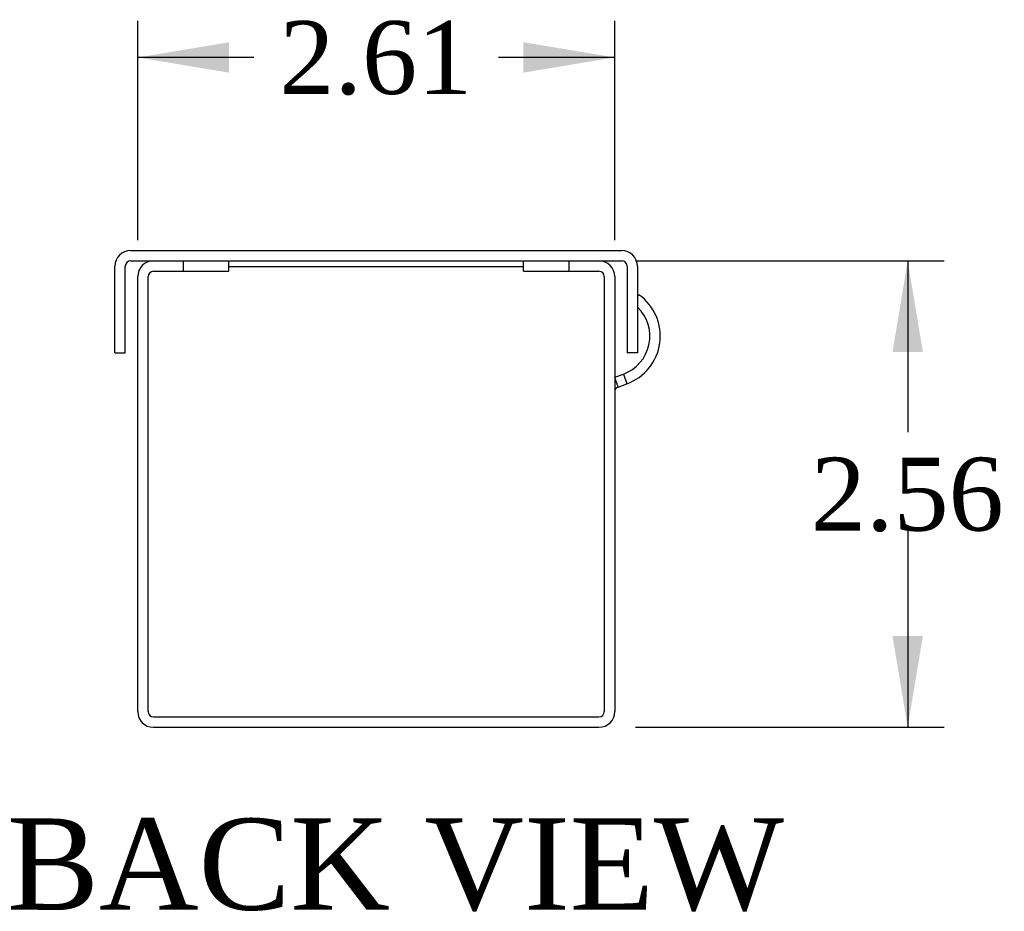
# Model space of a CAD drawing. Header units: inches. Extents: x 0.2 to 89.8, y -0.5 to 59.8.
# Tile 2 of 3: x 77.7 to 83.1, y 12.1 to 17. Entities that reach past the tile are written whole.
import ezdxf
from ezdxf.enums import TextEntityAlignment as Align

# ---------------------------------------------------------------- set-up
doc = ezdxf.new("R2010")
doc.units = ezdxf.units.IN
doc.header["$MEASUREMENT"] = 0
for name, color, linetype in [('COM55543-9', 7, 'Continuous'), ('COM70727-3', 7, 'Continuous'), ('Default', 7, 'Continuous'), ('QLB20316', 7, 'Continuous')]:
    doc.layers.add(name, color=color, linetype=linetype)
doc.styles.add('SEACAD_Times_New_Roman', font='times.ttf')
doc.dimstyles.new('HAMMOND_(STH_-_66x44)', dxfattribs={"dimtxt": 0.4, "dimasz": 0.5, "dimexe": 0.2, "dimexo": 0.2, "dimgap": 0.1, "dimtad": 0, "dimtih": 1, "dimtoh": 1, "dimzin": 0, "dimdsep": 46, "dimtxsty": 'SEACAD_Times_New_Roman', "dimblk1": '_SE_FILLED', "dimblk2": '_SE_FILLED', "dimsah": 1, "dimcen": 0.2, "dimadec": 0, "dimazin": 0, "dimtfac": 0.8, "dimtofl": 0, "dimtmove": 0, "dimatfit": 3, "dimfxl": 1, "dimtolj": 1, "dimtzin": 0, "dimarcsym": 0})

# ---------------------------------------------------------------- blocks, each defined once
blk = doc.blocks.new('SE4')
at = {"layer": 'COM55543-9', "color": 7, "linetype": 'Continuous'}
for p, q in [((78.3178130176, 15.732428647), (81.0098130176, 15.732428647)), ((78.3178130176, 15.675428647), (78.4428130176, 15.675428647)), ((78.6068130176, 15.675428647), (80.72081301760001, 15.675428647)), ((80.8848130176, 15.675428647), (81.0098130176, 15.675428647)), ((78.2318130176, 15.170428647), (78.2318130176, 15.646428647)), ((78.2888130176, 15.170428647), (78.2888130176, 15.646428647)), ((81.0388130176, 15.646428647), (81.0388130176, 15.170428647)), ((81.09581301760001, 15.646428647), (81.09581301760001, 15.170428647)), ((78.2318130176, 15.170428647), (78.2888130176, 15.170428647)), ((81.09581301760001, 15.170428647), (81.0388130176, 15.170428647))]:
    blk.add_line(p, q, dxfattribs=at)
for centre, radius, start, end in [((78.3178130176, 15.646428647), 0.0860000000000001, 90, 180), ((81.0098130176, 15.646428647), 0.0860000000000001, 0, 90), ((78.3178130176, 15.646428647), 0.0290000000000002, 90, 180), ((81.0098130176, 15.646428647), 0.0290000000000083, 0, 90)]:
    blk.add_arc(centre, radius, start, end, dxfattribs=at)
at = {"layer": 'COM70727-3', "color": 7, "linetype": 'Continuous'}
for p, q in [((78.4428130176, 15.675428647), (78.6068130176, 15.675428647)), ((78.6068130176, 15.618428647), (78.6068130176, 15.675428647)), ((78.8568130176, 15.618428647), (78.8568130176, 15.675428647)), ((80.47081301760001, 15.618428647), (80.47081301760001, 15.675428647)), ((80.72081301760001, 15.675428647), (80.8848130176, 15.675428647)), ((80.72081301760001, 15.618428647), (80.72081301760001, 15.675428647)), ((78.4428130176, 15.618428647), (78.6068130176, 15.618428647)), ((78.6068130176, 15.618428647), (78.8568130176, 15.618428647)), ((80.47081301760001, 15.618428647), (80.72081301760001, 15.618428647)), ((80.72081301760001, 15.618428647), (80.8848130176, 15.618428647)), ((78.3568130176, 13.204428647), (78.3568130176, 15.589428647)), ((78.4138130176, 13.204428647), (78.4138130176, 15.589428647)), ((80.9138130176, 15.589428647), (80.9138130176, 13.204428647)), ((80.97081301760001, 15.589428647), (80.97081301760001, 13.204428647)), ((81.09581301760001, 15.4779765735), (81.1038130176, 15.4892345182)), ((80.97081301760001, 15.0376427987), (81.0183673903, 15.0549511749)), ((80.9898944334, 14.983929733), (80.97081301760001, 15.0363554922)), ((81.0183673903, 15.0549511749), (81.03786253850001, 15.0013886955)), ((80.9898944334, 14.983929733), (81.03786253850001, 15.0013886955)), ((78.4428130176, 13.175428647), (80.8848130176, 13.175428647)), ((78.4428130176, 13.118428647), (80.8848130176, 13.118428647))]:
    blk.add_line(p, q, dxfattribs=at)
for centre, radius, start, end in [((78.4428130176, 15.589428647), 0.086, 90, 180), ((80.8848130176, 15.589428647), 0.0860000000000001, 0, 90), ((78.4428130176, 15.589428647), 0.029, 90, 180), ((80.8848130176, 15.589428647), 0.0290000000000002, 0, 90), ((80.9427809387, 15.2626232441), 0.2779999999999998, 290, 54.6020447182), ((80.9427809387, 15.2626232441), 0.2210000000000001, 290, 45.6725038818), ((80.9998130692, 14.9566786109), 0.0290000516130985, 110.000071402, 179.999928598), ((78.4428130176, 13.204428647), 0.0859999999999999, 180, 270), ((78.4428130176, 13.204428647), 0.0289999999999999, 180, 270), ((80.8848130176, 13.204428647), 0.086, 270, 360), ((80.8848130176, 13.204428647), 0.029, 270, 0)]:
    blk.add_arc(centre, radius, start, end, dxfattribs=at)
at = {"layer": 'QLB20316', "color": 7, "linetype": 'Continuous'}
for p, q in [((78.4138130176, 15.675428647), (78.4138130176, 15.6703916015)), ((80.9138130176, 15.675428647), (80.9138130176, 15.6703916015)), ((78.8568130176, 15.645428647), (80.47081301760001, 15.645428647))]:
    blk.add_line(p, q, dxfattribs=at)
blk = doc.blocks.new('DMBLK1344')
at = {"layer": 'Default', "linetype": 'Continuous', "transparency": 16777216}
for points in [[(78.85681301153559, 16.87392793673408), (78.35681301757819, 16.79059460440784), (78.85681301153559, 16.70726127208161)], [(80.47081302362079, 16.87392793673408), (80.47081302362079, 16.70726127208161), (80.9708130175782, 16.79059460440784)]]:
    blk.add_hatch(color=7, dxfattribs=at).paths.add_polyline_path(points)
at = {"layer": 'Default', "color": 7, "linetype": 'Continuous', "transparency": 16777216}
for p, q in [((78.3568130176, 15.7894286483), (78.3568130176, 16.9905946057)), ((80.97081301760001, 15.7894286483), (80.97081301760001, 16.9905946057)), ((78.9930072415, 16.7905946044), (78.3568130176, 16.7905946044)), ((80.97081301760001, 16.7905946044), (80.3346186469, 16.7905946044))]:
    blk.add_line(p, q, dxfattribs=at)
at = {"layer": 'Default', "color": 7, "linetype": 'Continuous', "transparency": 16777216, "style": 'SEACAD_Times_New_Roman'}
blk.add_text('2.61', height=0.4, dxfattribs=at).set_placement((79.13300726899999, 16.9905946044), align=Align.TOP_LEFT)
blk = doc.blocks.new('_SE_FILLED')
at = {"color": 0}
blk.add_line((0, 0), (-1, 0), dxfattribs=at)
blk.add_solid([(0, 0), (-1, -0.1665), (-1, 0.1665), (0, 0)], dxfattribs=at)
blk = doc.blocks.new('DMBLK1345')
at = {"layer": 'Default', "linetype": 'Continuous', "transparency": 16777216}
for points in [[(82.65997891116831, 15.17542865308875), (82.57664557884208, 15.67542864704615), (82.49331224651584, 15.17542865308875)], [(82.65997891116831, 13.61842864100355), (82.49331224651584, 13.61842864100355), (82.57664557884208, 13.11842864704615)]]:
    blk.add_hatch(color=7, dxfattribs=at).paths.add_polyline_path(points)
at = {"layer": 'Default', "color": 7, "linetype": 'Continuous', "transparency": 16777216}
for p, q in [((81.0848130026, 15.675428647), (82.77664558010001, 15.675428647)), ((82.5766455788, 15.675428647), (82.5766455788, 14.7369286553)), ((82.5766455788, 14.1969286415), (82.5766455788, 13.118428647)), ((81.0848130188, 13.118428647), (82.77664558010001, 13.118428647))]:
    blk.add_line(p, q, dxfattribs=at)
at = {"layer": 'Default', "color": 7, "linetype": 'Continuous', "transparency": 16777216, "style": 'SEACAD_Times_New_Roman'}
blk.add_text('2.56', height=0.4, dxfattribs=at).set_placement((82.0458398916, 14.5969286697), align=Align.TOP_LEFT)

msp = doc.modelspace()

# ---------------------------------------------------------------- block references
at = {"layer": 'Default'}
msp.add_blockref('SE4', (0, 0), dxfattribs=at)

# ---------------------------------------------------------------- texts
at = {"layer": 'Default', "color": 7, "linetype": 'Continuous', "style": 'SEACAD_Times_New_Roman'}
msp.add_text('BACK VIEW', height=0.5, dxfattribs=at).set_placement((77.6409889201, 12.618428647), align=Align.TOP_LEFT)

# ---------------------------------------------------------------- dimensions: what is measured, and where the dimension line sits
at = {"layer": 'Default', "color": 7, "linetype": 'Continuous'}
dim = msp.add_linear_dim(base=(78.3568130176, 16.7905946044), p1=(80.97081301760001, 15.589428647), p2=(78.3568130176, 15.589428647), text='\\A1;<>', dimstyle='HAMMOND_(STH_-_66x44)', dxfattribs=at)
dim.commit()
dim.dimension.update_dxf_attribs({"geometry": 'DMBLK1344', "text_midpoint": (79.6638129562, 16.7905946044), "dimtype": 160})
dim = msp.add_linear_dim(base=(82.5766455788, 13.118428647), p1=(80.72081301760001, 15.675428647), p2=(80.8848130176, 13.118428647), angle=90, text='\\A1;<>', dimstyle='HAMMOND_(STH_-_66x44)', dxfattribs=at)
dim.commit()
dim.dimension.update_dxf_attribs({"geometry": 'DMBLK1345', "text_midpoint": (82.5766455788, 14.3969286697), "dimtype": 160})

doc.saveas('drawing.dxf')
